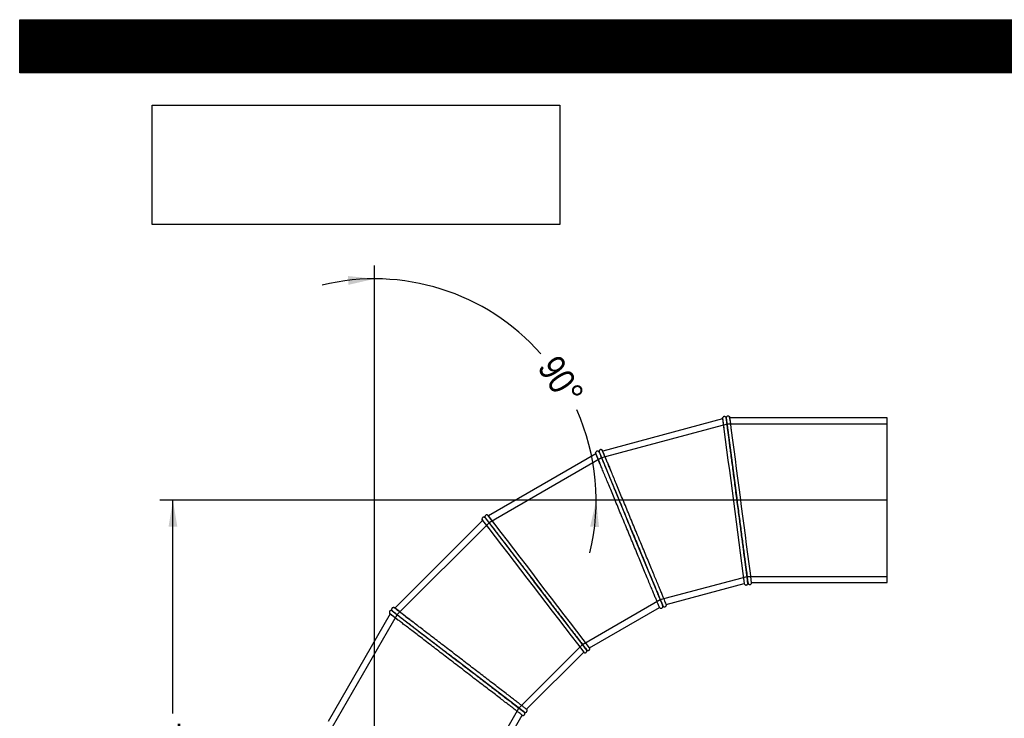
# Model space of a CAD drawing. Header units: millimetres. Extents: x 0 to 4243, y 0 to 3000.
# Tile 2 of 4: x 0 to 2121, y 1495 to 3000. Entities that reach past the tile are written whole.
import ezdxf
from ezdxf.enums import TextEntityAlignment as Align
from ezdxf.lldxf.tags import DXFTag

# ---------------------------------------------------------------- set-up
doc = ezdxf.new("R2010")
doc.units = ezdxf.units.MM
doc.header["$LTSCALE"] = 14.285714
for name, color, linetype in [('Default', 7, 'Continuous'), ('DV1_Default', 7, 'Continuous'), ('TUBO_X_GOMITO_90', 7, 'Continuous')]:
    doc.layers.add(name, color=color, linetype=linetype)
doc.styles.add('SEACAD_Arial_Narrow', font='ARIALN.TTF')
tags = doc.linetypes.add('HIDDEN2', pattern=[4.7625, 3.175, -1.5875]).pattern_tags.tags
tags[6:7] = [DXFTag(74, 4), DXFTag(75, 0), DXFTag(340, '0'), DXFTag(46, 0.0), DXFTag(50, 0.0), DXFTag(44, 0.0), DXFTag(45, 0.0)]
tags[4:5] = [DXFTag(74, 4), DXFTag(75, 0), DXFTag(340, '0'), DXFTag(46, 0.0), DXFTag(50, 0.0), DXFTag(44, 0.0), DXFTag(45, 0.0)]
tags = doc.linetypes.add('PHANTOM2', pattern=[31.75, 15.875, -3.175, 3.175, -3.175, 3.175, -3.175]).pattern_tags.tags
tags[14:15] = [DXFTag(74, 4), DXFTag(75, 0), DXFTag(340, '0'), DXFTag(46, 0.0), DXFTag(50, 0.0), DXFTag(44, 0.0), DXFTag(45, 0.0)]
tags[12:13] = [DXFTag(74, 4), DXFTag(75, 0), DXFTag(340, '0'), DXFTag(46, 0.0), DXFTag(50, 0.0), DXFTag(44, 0.0), DXFTag(45, 0.0)]
tags[10:11] = [DXFTag(74, 4), DXFTag(75, 0), DXFTag(340, '0'), DXFTag(46, 0.0), DXFTag(50, 0.0), DXFTag(44, 0.0), DXFTag(45, 0.0)]
tags[8:9] = [DXFTag(74, 4), DXFTag(75, 0), DXFTag(340, '0'), DXFTag(46, 0.0), DXFTag(50, 0.0), DXFTag(44, 0.0), DXFTag(45, 0.0)]
tags[6:7] = [DXFTag(74, 4), DXFTag(75, 0), DXFTag(340, '0'), DXFTag(46, 0.0), DXFTag(50, 0.0), DXFTag(44, 0.0), DXFTag(45, 0.0)]
tags[4:5] = [DXFTag(74, 4), DXFTag(75, 0), DXFTag(340, '0'), DXFTag(46, 0.0), DXFTag(50, 0.0), DXFTag(44, 0.0), DXFTag(45, 0.0)]
doc.dimstyles.new('Plastitalia', dxfattribs={"dimtxt": 57.142857, "dimasz": 57.142857, "dimexe": 28.571429, "dimexo": 0, "dimgap": 14.285714, "dimtad": 0, "dimdec": 0, "dimtxsty": 'SEACAD_Arial_Narrow', "dimblk1": '_SE_FILLED', "dimblk2": '_SE_FILLED', "dimsah": 1, "dimcen": 28.571429, "dimadec": 0, "dimazin": 0, "dimtfac": 0.8, "dimtdec": 1, "dimtmove": 0, "dimatfit": 3, "dimfxl": 1, "dimtolj": 1, "dimarcsym": 0})
picture_1 = doc.add_image_def('image1.jpg', size_in_pixel=(4302, 1260))

# ---------------------------------------------------------------- blocks, each defined once
blk = doc.blocks.new('SE')
at = {"layer": 'DV1_Default', "color": 7, "linetype": 'PHANTOM2'}
for p in [(764.8, 860.3), (1868.9, 1964.4)]:
    blk.add_line(p, (764.8, 1964.4), dxfattribs=at)
at = {"layer": 'TUBO_X_GOMITO_90', "color": 7, "linetype": 'Continuous'}
for p, q in [((1521.8, 2142.7), (1522.2, 2141.9)), ((1522.2, 2141.9), (1522.3, 2142.9)), ((1514.4, 2139.8), (1256.1, 2070.6)), ((1522.2, 2141.9), (1545.6, 1964.1)), ((1522.2, 2141.9), (1522.2, 2141.9)), ((1522.2, 2141.9), (1545.6, 1964.1)), ((1522.2, 2141.9), (1522.2, 2141.9)), ((1868.9, 2141.9), (1530.2, 2141.9)), ((1868.9, 1786.9), (1868.9, 2141.9)), ((1241.4, 2064.5), (1009.8, 1930.8)), ((1247.8, 2069.2), (1248.4, 2068.5)), ((1248.4, 2068.5), (1248.3, 2069.5)), ((1248.4, 2068.5), (1317, 1902.9)), ((1248.4, 2068.5), (1248.4, 2068.5)), ((1248.4, 2068.5), (1317, 1902.9)), ((1248.4, 2068.5), (1248.4, 2068.5)), ((1545.6, 1964.1), (1545.6, 1964.1)), ((1568.9, 1786.9), (1545.6, 1964.1)), ((1545.6, 1964.1), (1545.6, 1964.1)), ((1568.9, 1786.9), (1545.6, 1964.1)), ((997.2, 1921.1), (808.1, 1732)), ((1002.2, 1927.3), (1002.9, 1926.8)), ((1002.9, 1926.8), (1002.5, 1927.7)), ((1002.9, 1926.8), (1112, 1784.6)), ((1002.9, 1926.8), (1002.9, 1926.8)), ((1002.9, 1926.8), (1112, 1784.6)), ((1002.9, 1926.8), (1002.9, 1926.8)), ((1317, 1902.9), (1317, 1902.9)), ((1385.4, 1737.7), (1317, 1902.9)), ((1317, 1902.9), (1317, 1902.9)), ((1385.4, 1737.7), (1317, 1902.9)), ((1112, 1784.6), (1112, 1784.6)), ((1220.9, 1642.7), (1112, 1784.6)), ((1112, 1784.6), (1112, 1784.6)), ((1220.9, 1642.7), (1112, 1784.6)), ((1393.2, 1739.8), (1561.2, 1784.8)), ((1561.5, 1783.9), (1561.2, 1784.8)), ((1568.9, 1786.9), (1569, 1786.9)), ((1568.9, 1786.9), (1568.9, 1786.9)), ((1577, 1786.9), (1576.8, 1785.9)), ((1577, 1786.9), (1868.9, 1786.9)), ((1393.2, 1739.8), (1393.3, 1738.8)), ((798.4, 1719.4), (664.7, 1487.8)), ((801.6, 1726.7), (802.4, 1726.3)), ((802.5, 1726.4), (801.9, 1727.1)), ((802.4, 1726.4), (944.7, 1617.2)), ((802.5, 1726.4), (802.4, 1726.4)), ((802.4, 1726.4), (944.7, 1617.2)), ((802.4, 1726.4), (802.4, 1726.3)), ((1227.8, 1646.7), (1378.5, 1733.7)), ((1379, 1732.9), (1378.5, 1733.7)), ((1385.4, 1737.7), (1385.4, 1737.7)), ((1385.4, 1737.7), (1385.4, 1737.7)), ((1092.2, 1514.1), (1215.2, 1637)), ((1215.9, 1636.5), (1215.2, 1637.1)), ((1220.8, 1642.7), (1220.9, 1642.7)), ((1220.9, 1642.7), (1220.9, 1642.7)), ((1227.8, 1646.7), (1228.2, 1645.8)), ((944.7, 1617.2), (944.7, 1617.2)), ((1086.5, 1508.4), (944.7, 1617.2)), ((944.7, 1617.2), (944.7, 1617.2)), ((1086.5, 1508.4), (944.7, 1617.2)), ((1086.5, 1508.4), (1086.5, 1508.4)), ((1086.5, 1508.4), (1086.5, 1508.4)), ((1092.2, 1514.1), (1092.8, 1513.3)), ((995.5, 1350.8), (1082.5, 1501.4)), ((1083.4, 1501), (1082.5, 1501.4))]:
    blk.add_line(p, q, dxfattribs=at)
at = {"layer": 'TUBO_X_GOMITO_90', "color": 7, "linetype": 'HIDDEN2'}
for p, q in [((1524, 2128.3), (1253.6, 2055.9)), ((1868.9, 2128.3), (1524, 2128.3)), ((1253.6, 2055.9), (1011.2, 1915.9)), ((1011.2, 1915.9), (813.3, 1718)), ((1380.2, 1750.4), (1567.1, 1800.5)), ((1567.1, 1800.5), (1868.9, 1800.5)), ((1212.5, 1653.6), (1380.2, 1750.4)), ((813.3, 1718), (673.4, 1475.6)), ((1075.6, 1516.7), (1212.5, 1653.6)), ((978.8, 1349.1), (1075.6, 1516.7))]:
    blk.add_line(p, q, dxfattribs=at)
at = {"layer": 'TUBO_X_GOMITO_90', "color": 7, "linetype": 'Continuous'}
for centre, radius, start, end in [((882, 2039), 656.1, 6.6931, 9.1977), ((1859.5, 2172.5), 346.4, 185.0811, 188.8251), ((465967.1, 63105.6), 468436.9, 187.478102, 187.521898), ((-462875.6, -59178.9), 468436.8, 7.478102, 7.518538), ((1566.2, 2185.4), 346.4, 200.0811, 203.8251), ((643.9, 1797.9), 670.1, 21.6937, 24.1837), ((489.1, 1508.9), 670.1, 36.6937, 39.1837), ((-370517.1, -283377.5), 468436.9, 37.478102, 37.521898), ((1279.7, 2121.9), 346.4, 215.0811, 218.8251), ((372742.1, 286945.4), 468436.9, 217.478102, 217.521898), ((2234.9, 1891.8), 673.9, 186.7508, 189.1187), ((1170.8, 1747), 400, 5.451, 8.5777), ((2013.4, 2016.6), 686.9, 201.7479, 204.108), ((1011.1, 1596.1), 400, 20.451, 23.5777), ((1019.3, 1986.5), 346.4, 230.0811, 233.8251), ((414.3, 1189.7), 670.1, 51.6937, 54.1837), ((1755.3, 2074.6), 686.9, 216.7479, 219.108), ((896, 1409.1), 400, 35.451, 38.5777), ((1491, 2063.9), 686.9, 231.7479, 234.108), ((833.2, 1198.6), 400, 50.451, 53.5777)]:
    blk.add_arc(centre, radius, start, end, dxfattribs=at)
at = {"layer": 'TUBO_X_GOMITO_90', "color": 7, "linetype": 'HIDDEN2'}
for centre, radius, start, end in [((1851.8, 2171.8), 338.7, 187.5264, 188.7937), ((-462875.6, -59178.9), 468436.8, 7.518538, 7.521898), ((1559, 2182.7), 338.7, 202.5264, 203.7937), ((1273.4, 2117.5), 338.7, 217.5263, 218.5323), ((1129, 1742.7), 442, 8.4554, 8.6255), ((971.9, 1581.1), 442, 23.4554, 23.6255), ((971.9, 1581.1), 442, 21.6551, 22.0126), ((1014.4, 1980.6), 338.7, 232.5263, 233.7937), ((862, 1384.5), 442, 38.4554, 38.6255), ((806.7, 1166), 442, 53.4554, 53.6255), ((806.7, 1166), 442, 50.4962, 51.2725)]:
    blk.add_arc(centre, radius, start, end, dxfattribs=at)
at = {"layer": 'TUBO_X_GOMITO_90', "color": 7, "linetype": 'Continuous'}
for points, knots in [([(1521.8, 2142.7), (1521.6, 2143.2), (1521.1, 2143.8), (1520.1, 2144.5), (1519.1, 2144.8), (1518.1, 2144.9), (1516.9, 2144.7), (1515.8, 2144.1), (1514.9, 2143.1), (1514.6, 2142.3), (1514.4, 2141.8)], [0, 0, 0, 0, 0.152519, 0.272971, 0.368096, 0.469014, 0.586167, 0.717647, 0.858239, 1, 1, 1, 1]), ([(1529.7, 2143.9), (1529.5, 2144.3), (1529, 2144.9), (1527.9, 2145.6), (1526.8, 2145.9), (1525.8, 2145.9), (1524.8, 2145.7), (1523.9, 2145.2), (1523.1, 2144.5), (1522.6, 2143.6), (1522.4, 2143.2), (1522.3, 2142.9)], [0, 0, 0, 0, 0.137935, 0.269416, 0.388764, 0.493211, 0.584749, 0.692554, 0.829796, 0.910932, 1, 1, 1, 1]), ([(1545.6, 1964.1), (1544.8, 1970), (1544.1, 1975.7), (1542.6, 1987.3), (1541.8, 1993.1), (1540.3, 2004.4), (1539.6, 2010.1), (1538.1, 2021.2), (1537.4, 2026.7), (1535.3, 2042.8), (1533.9, 2053.1), (1532, 2067.6), (1531.4, 2072.3), (1530.2, 2081.3), (1529.6, 2085.6), (1528.5, 2093.9), (1528, 2097.8), (1527.1, 2105.2), (1526.6, 2108.6), (1525.8, 2115.1), (1525.4, 2118), (1524.6, 2123.5), (1524.3, 2126), (1523.7, 2130.5), (1523.5, 2132.5), (1523, 2135.9), (1522.8, 2137.3), (1522.4, 2140.8), (1522.2, 2141.9), (1522.2, 2141.9)], [0, 0, 0, 0, 0.03125, 0.03125, 0.0625, 0.0625, 0.09375, 0.09375, 0.125, 0.125, 0.1875, 0.1875, 0.21875, 0.21875, 0.25, 0.25, 0.28125, 0.28125, 0.3125, 0.3125, 0.34375, 0.34375, 0.375, 0.375, 0.40625, 0.40625, 0.4375, 0.4375, 0.4995943, 0.4995943, 0.4995943, 0.4995943]), ([(1522.2, 2141.9), (1522.2, 2141.9), (1522.2, 2141.9), (1522.2, 2141.9), (1522.2, 2141.6), (1522.4, 2140.4), (1522.5, 2139.6), (1522.8, 2137.2), (1523, 2135.8), (1523.4, 2132.4), (1523.7, 2130.4), (1524.3, 2126), (1524.6, 2123.5), (1525.3, 2118), (1525.7, 2115), (1526.6, 2108.5), (1527, 2105), (1528, 2097.6), (1528.5, 2093.6), (1529.6, 2085.4), (1530.2, 2081), (1531.4, 2072), (1532, 2067.3), (1533.9, 2052.8), (1535.3, 2042.4), (1537.4, 2026.3), (1538.1, 2020.8), (1539.6, 2009.7), (1540.3, 2004.1), (1542.6, 1987.2), (1544.1, 1975.8), (1545.6, 1964.1)], [0.4996579, 0.4996579, 0.4996579, 0.4996579, 0.5, 0.5, 0.53125, 0.53125, 0.5625, 0.5625, 0.59375, 0.59375, 0.625, 0.625, 0.65625, 0.65625, 0.6875, 0.6875, 0.71875, 0.71875, 0.75, 0.75, 0.78125, 0.78125, 0.8125, 0.8125, 0.875, 0.875, 0.90625, 0.90625, 0.9375, 0.9375, 1, 1, 1, 1]), ([(1247.8, 2069.2), (1247.4, 2069.6), (1246.8, 2070.1), (1245.6, 2070.5), (1244.6, 2070.5), (1243.6, 2070.4), (1242.6, 2069.9), (1241.7, 2069), (1241, 2067.8), (1240.9, 2066.9), (1240.9, 2066.4)], [0, 0, 0, 0, 0.152519, 0.272971, 0.368096, 0.469014, 0.586167, 0.717647, 0.858239, 1, 1, 1, 1]), ([(1378.5, 1733.7), (1378.5, 1733.7), (1378.3, 1734), (1377.9, 1735.1), (1377.6, 1735.9), (1376.7, 1738), (1376.1, 1739.3), (1374.8, 1742.5), (1374.1, 1744.3), (1372.3, 1748.4), (1371.4, 1750.8), (1369.3, 1755.8), (1368.1, 1758.7), (1365.6, 1764.7), (1364.3, 1767.9), (1361.4, 1774.8), (1359.9, 1778.5), (1355.1, 1790), (1351.6, 1798.5), (1346, 1812), (1344.1, 1816.6), (1340.1, 1826.2), (1338.1, 1831.1), (1333.9, 1841.1), (1331.8, 1846.2), (1327.6, 1856.5), (1325.4, 1861.7), (1321.1, 1872.2), (1318.9, 1877.5), (1314.4, 1888.1), (1312.2, 1893.5), (1307.7, 1904.4), (1305.5, 1909.7), (1301, 1920.5), (1298.8, 1925.9), (1294.4, 1936.5), (1292.3, 1941.7), (1288, 1952.1), (1285.9, 1957.2), (1279.7, 1972.2), (1275.7, 1981.8), (1270.1, 1995.3), (1268.3, 1999.7), (1264.8, 2008), (1263.1, 2012.1), (1260, 2019.8), (1258.4, 2023.4), (1255.6, 2030.3), (1254.3, 2033.5), (1251.8, 2039.5), (1250.6, 2042.2), (1248.5, 2047.4), (1247.6, 2049.7), (1245.8, 2053.9), (1245.1, 2055.7), (1243.7, 2058.9), (1243.2, 2060.2), (1241.9, 2063.4), (1241.4, 2064.5), (1241.4, 2064.5)], [0, 0, 0, 0, 0.015625, 0.015625, 0.03125, 0.03125, 0.046875, 0.046875, 0.0625, 0.0625, 0.078125, 0.078125, 0.09375, 0.09375, 0.109375, 0.109375, 0.125, 0.125, 0.15625, 0.15625, 0.171875, 0.171875, 0.1875, 0.1875, 0.203125, 0.203125, 0.21875, 0.21875, 0.234375, 0.234375, 0.25, 0.25, 0.265625, 0.265625, 0.28125, 0.28125, 0.296875, 0.296875, 0.3125, 0.3125, 0.34375, 0.34375, 0.359375, 0.359375, 0.375, 0.375, 0.390625, 0.390625, 0.40625, 0.40625, 0.421875, 0.421875, 0.4375, 0.4375, 0.453125, 0.453125, 0.46875, 0.46875, 0.4999577, 0.4999577, 0.4999577, 0.4999577]), ([(1255.1, 2072.4), (1254.8, 2072.7), (1254.2, 2073.2), (1252.9, 2073.6), (1251.8, 2073.6), (1250.8, 2073.3), (1250, 2072.9), (1249.2, 2072.2), (1248.6, 2071.3), (1248.3, 2070.3), (1248.3, 2069.8), (1248.3, 2069.5)], [0, 0, 0, 0, 0.137935, 0.269416, 0.388764, 0.493211, 0.584749, 0.692554, 0.829796, 0.910932, 1, 1, 1, 1]), ([(1248.4, 2068.5), (1248.4, 2068.5), (1248.4, 2068.5), (1248.4, 2068.5), (1248.5, 2068.3), (1249, 2067.2), (1249.3, 2066.4), (1250.2, 2064.2), (1250.8, 2062.9), (1252.1, 2059.7), (1252.8, 2057.8), (1254.6, 2053.7), (1255.5, 2051.4), (1257.6, 2046.3), (1258.8, 2043.5), (1261.3, 2037.4), (1262.7, 2034.1), (1265.5, 2027.2), (1267, 2023.5), (1270.2, 2015.8), (1271.9, 2011.8), (1275.4, 2003.4), (1277.2, 1999), (1282.8, 1985.5), (1286.8, 1975.8), (1293, 1960.8), (1295.1, 1955.7), (1299.4, 1945.4), (1301.6, 1940.2), (1308.1, 1924.4), (1312.5, 1913.7), (1317, 1902.9)], [0.4996579, 0.4996579, 0.4996579, 0.4996579, 0.5, 0.5, 0.53125, 0.53125, 0.5625, 0.5625, 0.59375, 0.59375, 0.625, 0.625, 0.65625, 0.65625, 0.6875, 0.6875, 0.71875, 0.71875, 0.75, 0.75, 0.78125, 0.78125, 0.8125, 0.8125, 0.875, 0.875, 0.90625, 0.90625, 0.9375, 0.9375, 1, 1, 1, 1]), ([(1248.4, 2068.5), (1248.4, 2068.5), (1248.4, 2068.5), (1248.4, 2068.5), (1248.5, 2068.2), (1248.9, 2067.1), (1249.3, 2066.3), (1250.2, 2064.2), (1250.7, 2062.8), (1252, 2059.7), (1252.8, 2057.8), (1254.5, 2053.7), (1255.5, 2051.4), (1257.6, 2046.3), (1258.8, 2043.4), (1261.3, 2037.4), (1262.6, 2034.1), (1265.5, 2027.2), (1267, 2023.5), (1270.2, 2015.8), (1271.9, 2011.8), (1275.4, 2003.4), (1277.2, 1999), (1282.8, 1985.5), (1286.8, 1975.8), (1293, 1960.8), (1295.1, 1955.7), (1299.4, 1945.4), (1301.6, 1940.2), (1308.1, 1924.4), (1312.5, 1913.7), (1317, 1902.9)], [0.4996579, 0.4996579, 0.4996579, 0.4996579, 0.5, 0.5, 0.53125, 0.53125, 0.5625, 0.5625, 0.59375, 0.59375, 0.625, 0.625, 0.65625, 0.65625, 0.6875, 0.6875, 0.71875, 0.71875, 0.75, 0.75, 0.78125, 0.78125, 0.8125, 0.8125, 0.875, 0.875, 0.90625, 0.90625, 0.9375, 0.9375, 1, 1, 1, 1]), ([(1393.2, 1739.8), (1393.2, 1739.8), (1393.1, 1740.1), (1392.6, 1741.2), (1392.3, 1742), (1391.4, 1744.1), (1390.8, 1745.4), (1389.5, 1748.6), (1388.8, 1750.4), (1387.1, 1754.5), (1386.1, 1756.9), (1384, 1762), (1382.8, 1764.8), (1380.3, 1770.8), (1379, 1774), (1376.1, 1780.9), (1374.6, 1784.6), (1369.9, 1796.1), (1366.4, 1804.6), (1360.8, 1818.1), (1358.8, 1822.8), (1354.9, 1832.3), (1352.9, 1837.2), (1348.7, 1847.2), (1346.6, 1852.3), (1342.3, 1862.6), (1340.2, 1867.8), (1335.8, 1878.3), (1333.6, 1883.6), (1329.2, 1894.3), (1327, 1899.7), (1322.5, 1910.5), (1320.3, 1915.9), (1315.8, 1926.6), (1313.6, 1932), (1309.2, 1942.6), (1307, 1947.8), (1302.8, 1958.2), (1300.6, 1963.3), (1294.4, 1978.3), (1290.4, 1987.9), (1284.8, 2001.4), (1283, 2005.8), (1279.6, 2014.2), (1277.9, 2018.2), (1274.7, 2025.9), (1273.2, 2029.5), (1270.3, 2036.4), (1269, 2039.6), (1266.5, 2045.6), (1265.4, 2048.3), (1263.3, 2053.5), (1262.3, 2055.8), (1260.6, 2060), (1259.8, 2061.8), (1258.5, 2065), (1257.9, 2066.3), (1256.6, 2069.5), (1256.1, 2070.6), (1256.1, 2070.6)], [0, 0, 0, 0, 0.015625, 0.015625, 0.03125, 0.03125, 0.046875, 0.046875, 0.0625, 0.0625, 0.078125, 0.078125, 0.09375, 0.09375, 0.109375, 0.109375, 0.125, 0.125, 0.15625, 0.15625, 0.171875, 0.171875, 0.1875, 0.1875, 0.203125, 0.203125, 0.21875, 0.21875, 0.234375, 0.234375, 0.25, 0.25, 0.265625, 0.265625, 0.28125, 0.28125, 0.296875, 0.296875, 0.3125, 0.3125, 0.34375, 0.34375, 0.359375, 0.359375, 0.375, 0.375, 0.390625, 0.390625, 0.40625, 0.40625, 0.421875, 0.421875, 0.4375, 0.4375, 0.453125, 0.453125, 0.46875, 0.46875, 0.4999593, 0.4999593, 0.4999593, 0.4999593]), ([(1565.5, 1813.4), (1565.3, 1814.5), (1565.2, 1815.7), (1564.6, 1820.2), (1564.1, 1823.7), (1563.1, 1831.1), (1562.6, 1835), (1561, 1847.4), (1559.8, 1856.4), (1557.9, 1870.9), (1557.2, 1875.9), (1555.9, 1886.2), (1555.2, 1891.4), (1553.8, 1902.1), (1553, 1907.6), (1551.6, 1918.6), (1550.9, 1924.2), (1549.4, 1935.5), (1548.6, 1941.1), (1547.1, 1952.6), (1546.4, 1958.3), (1545.6, 1964.1)], [0.6757546, 0.6757546, 0.6757546, 0.6757546, 0.6875, 0.6875, 0.71875, 0.71875, 0.75, 0.75, 0.8125, 0.8125, 0.84375, 0.84375, 0.875, 0.875, 0.90625, 0.90625, 0.9375, 0.9375, 0.96875, 0.96875, 1, 1, 1, 1]), ([(1545.6, 1964.1), (1546.4, 1958.3), (1547.1, 1952.6), (1548.6, 1941), (1549.4, 1935.3), (1550.9, 1923.9), (1551.6, 1918.3), (1553.1, 1907.2), (1553.8, 1901.8), (1555.9, 1885.7), (1557.3, 1875.4), (1559.2, 1860.9), (1559.8, 1856.3), (1561, 1847.3), (1561.5, 1843), (1562.6, 1834.8), (1563.1, 1830.8), (1564.1, 1823.5), (1564.5, 1820), (1565.8, 1810.4), (1566.5, 1805), (1567.3, 1798.7), (1567.6, 1797.1), (1567.7, 1795.7)], [0, 0, 0, 0, 0.03125, 0.03125, 0.0625, 0.0625, 0.09375, 0.09375, 0.125, 0.125, 0.1875, 0.1875, 0.21875, 0.21875, 0.25, 0.25, 0.28125, 0.28125, 0.3125, 0.3125, 0.375, 0.375, 0.3993896, 0.3993896, 0.3993896, 0.3993896]), ([(1008.4, 1932.3), (1008, 1932.5), (1007.3, 1932.8), (1006, 1932.9), (1004.9, 1932.6), (1004, 1932.1), (1003.3, 1931.4), (1002.7, 1930.5), (1002.4, 1929.5), (1002.4, 1928.5), (1002.5, 1928), (1002.5, 1927.7)], [0, 0, 0, 0, 0.137935, 0.269416, 0.388764, 0.493211, 0.584749, 0.692554, 0.829796, 0.910932, 1, 1, 1, 1]), ([(1002.2, 1927.3), (1001.7, 1927.6), (1001, 1927.9), (999.7, 1928), (998.7, 1927.8), (997.8, 1927.3), (997, 1926.6), (996.3, 1925.5), (996, 1924.2), (996.1, 1923.3), (996.2, 1922.8)], [0, 0, 0, 0, 0.152519, 0.272971, 0.368096, 0.469014, 0.586167, 0.717647, 0.858239, 1, 1, 1, 1]), ([(1002.9, 1926.8), (1002.9, 1926.8), (1002.9, 1926.8), (1002.9, 1926.8), (1003.1, 1926.5), (1003.8, 1925.6), (1004.3, 1924.9), (1005.7, 1923.1), (1006.6, 1921.9), (1008.7, 1919.2), (1009.9, 1917.6), (1012.7, 1914), (1014.2, 1912), (1017.5, 1907.7), (1019.4, 1905.2), (1023.4, 1900), (1025.5, 1897.2), (1030.1, 1891.3), (1032.5, 1888.2), (1037.6, 1881.5), (1040.3, 1878.1), (1045.8, 1870.9), (1048.7, 1867.1), (1057.6, 1855.5), (1064, 1847.2), (1073.9, 1834.3), (1077.2, 1829.9), (1084.1, 1821), (1087.5, 1816.6), (1097.9, 1803), (1104.9, 1793.9), (1112, 1784.6)], [0.4996579, 0.4996579, 0.4996579, 0.4996579, 0.5, 0.5, 0.53125, 0.53125, 0.5625, 0.5625, 0.59375, 0.59375, 0.625, 0.625, 0.65625, 0.65625, 0.6875, 0.6875, 0.71875, 0.71875, 0.75, 0.75, 0.78125, 0.78125, 0.8125, 0.8125, 0.875, 0.875, 0.90625, 0.90625, 0.9375, 0.9375, 1, 1, 1, 1]), ([(1002.9, 1926.8), (1002.9, 1926.8), (1002.9, 1926.8), (1002.9, 1926.8), (1003.1, 1926.6), (1003.8, 1925.6), (1004.4, 1924.9), (1005.8, 1923.1), (1006.7, 1921.9), (1008.8, 1919.2), (1010, 1917.6), (1012.7, 1914.1), (1014.2, 1912.1), (1017.6, 1907.7), (1019.4, 1905.3), (1023.4, 1900.1), (1025.6, 1897.3), (1030.1, 1891.3), (1032.6, 1888.2), (1037.6, 1881.6), (1040.3, 1878.1), (1045.8, 1870.9), (1048.7, 1867.1), (1057.6, 1855.5), (1064, 1847.2), (1073.9, 1834.3), (1077.3, 1829.9), (1084.1, 1821), (1087.5, 1816.6), (1097.9, 1803), (1104.9, 1793.9), (1112, 1784.6)], [0.4996579, 0.4996579, 0.4996579, 0.4996579, 0.5, 0.5, 0.53125, 0.53125, 0.5625, 0.5625, 0.59375, 0.59375, 0.625, 0.625, 0.65625, 0.65625, 0.6875, 0.6875, 0.71875, 0.71875, 0.75, 0.75, 0.78125, 0.78125, 0.8125, 0.8125, 0.875, 0.875, 0.90625, 0.90625, 0.9375, 0.9375, 1, 1, 1, 1]), ([(1317, 1902.9), (1319.2, 1897.5), (1321.5, 1892.1), (1325.9, 1881.4), (1328.1, 1876), (1332.5, 1865.4), (1334.7, 1860.2), (1339, 1849.8), (1341.1, 1844.7), (1347.3, 1829.8), (1351.3, 1820.2), (1356.9, 1806.7), (1358.7, 1802.3), (1362.1, 1794), (1363.8, 1790), (1367, 1782.3), (1368.5, 1778.6), (1371.3, 1771.8), (1372.6, 1768.6), (1376.4, 1759.7), (1378.5, 1754.6), (1381.1, 1748.3), (1381.8, 1746.5), (1383.1, 1743.3), (1383.7, 1742), (1385, 1738.8), (1385.4, 1737.7), (1385.4, 1737.7)], [0, 0, 0, 0, 0.03125, 0.03125, 0.0625, 0.0625, 0.09375, 0.09375, 0.125, 0.125, 0.1875, 0.1875, 0.21875, 0.21875, 0.25, 0.25, 0.28125, 0.28125, 0.3125, 0.3125, 0.375, 0.375, 0.40625, 0.40625, 0.4375, 0.4375, 0.4997446, 0.4997446, 0.4997446, 0.4997446]), ([(1317, 1902.9), (1319.2, 1897.5), (1321.5, 1892.1), (1325.9, 1881.4), (1328.1, 1876), (1332.5, 1865.4), (1334.7, 1860.2), (1339, 1849.9), (1341.1, 1844.8), (1347.3, 1829.8), (1351.2, 1820.2), (1356.8, 1806.7), (1358.6, 1802.4), (1362.1, 1794), (1363.8, 1790), (1366.9, 1782.3), (1368.4, 1778.7), (1371.3, 1771.8), (1372.6, 1768.6), (1376.3, 1759.7), (1378.4, 1754.6), (1381, 1748.3), (1381.8, 1746.5), (1383.1, 1743.3), (1383.6, 1742), (1384.7, 1739.4), (1385.1, 1738.4), (1385.3, 1738)], [0, 0, 0, 0, 0.03125, 0.03125, 0.0625, 0.0625, 0.09375, 0.09375, 0.125, 0.125, 0.1875, 0.1875, 0.21875, 0.21875, 0.25, 0.25, 0.28125, 0.28125, 0.3125, 0.3125, 0.375, 0.375, 0.40625, 0.40625, 0.4375, 0.4375, 0.4810375, 0.4810375, 0.4810375, 0.4810375]), ([(1112, 1784.6), (1115.6, 1779.9), (1119.1, 1775.3), (1126.2, 1766.1), (1129.7, 1761.5), (1136.7, 1752.4), (1140.2, 1747.9), (1147, 1739), (1150.3, 1734.6), (1160.2, 1721.8), (1166.5, 1713.5), (1175.4, 1702), (1178.3, 1698.2), (1183.8, 1691), (1186.4, 1687.6), (1191.5, 1681), (1193.9, 1677.9), (1198.4, 1672), (1200.5, 1669.2), (1206.4, 1661.6), (1209.7, 1657.2), (1213.9, 1651.8), (1215.1, 1650.2), (1217.2, 1647.5), (1218, 1646.4), (1219.7, 1644.2), (1220.4, 1643.3), (1220.7, 1643)], [0, 0, 0, 0, 0.03125, 0.03125, 0.0625, 0.0625, 0.09375, 0.09375, 0.125, 0.125, 0.1875, 0.1875, 0.21875, 0.21875, 0.25, 0.25, 0.28125, 0.28125, 0.3125, 0.3125, 0.375, 0.375, 0.40625, 0.40625, 0.4375, 0.4375, 0.4810375, 0.4810375, 0.4810375, 0.4810375]), ([(1112, 1784.6), (1115.6, 1779.9), (1119.2, 1775.3), (1126.2, 1766.1), (1129.8, 1761.5), (1136.7, 1752.4), (1140.2, 1747.9), (1147, 1739), (1150.4, 1734.6), (1160.2, 1721.8), (1166.5, 1713.5), (1175.4, 1702), (1178.3, 1698.2), (1183.8, 1691), (1186.5, 1687.6), (1191.5, 1681), (1193.9, 1677.9), (1198.4, 1672), (1200.5, 1669.2), (1203.1, 1665.9), (1203.8, 1665.1), (1204.4, 1664.3)], [0, 0, 0, 0, 0.03125, 0.03125, 0.0625, 0.0625, 0.09375, 0.09375, 0.125, 0.125, 0.1875, 0.1875, 0.21875, 0.21875, 0.25, 0.25, 0.28125, 0.28125, 0.3125, 0.3125, 0.3225697, 0.3225697, 0.3225697, 0.3225697]), ([(1561.5, 1783.9), (1561.8, 1783.5), (1562.3, 1782.8), (1563.5, 1782.1), (1564.7, 1781.8), (1565.9, 1781.9), (1566.8, 1782.2), (1567.7, 1782.8), (1568.5, 1783.7), (1568.8, 1784.5), (1568.9, 1785)], [0, 0, 0, 0, 0.141761, 0.282353, 0.413833, 0.530986, 0.631904, 0.727029, 0.847481, 1, 1, 1, 1]), ([(1569.5, 1785), (1569.7, 1784.6), (1570.1, 1784), (1571.1, 1783.3), (1572, 1783), (1573, 1782.9), (1574, 1783), (1575.1, 1783.4), (1576, 1784.2), (1576.6, 1785.1), (1576.7, 1785.6), (1576.8, 1785.9)], [0, 0, 0, 0, 0.129082, 0.248365, 0.354436, 0.446303, 0.542175, 0.66433, 0.817074, 0.905321, 1, 1, 1, 1]), ([(801.6, 1726.7), (801.1, 1726.8), (800.3, 1726.9), (799.1, 1726.7), (798.2, 1726.2), (797.4, 1725.6), (796.8, 1724.6), (796.4, 1723.4), (796.4, 1722), (796.8, 1721.2), (797, 1720.8)], [0, 0, 0, 0, 0.152519, 0.272971, 0.368096, 0.469014, 0.586167, 0.717647, 0.858239, 1, 1, 1, 1]), ([(1082.5, 1501.4), (1082.5, 1501.4), (1082.3, 1501.6), (1081.3, 1502.3), (1080.7, 1502.8), (1078.8, 1504.2), (1077.7, 1505.1), (1075, 1507.2), (1073.4, 1508.4), (1069.8, 1511.1), (1067.9, 1512.6), (1063.5, 1516), (1061.1, 1517.9), (1055.9, 1521.8), (1053.1, 1524), (1047.2, 1528.5), (1044, 1530.9), (1034.1, 1538.5), (1026.9, 1544.1), (1015.3, 1553), (1011.3, 1556.1), (1003, 1562.4), (998.8, 1565.6), (990.3, 1572.2), (985.9, 1575.5), (977, 1582.3), (972.6, 1585.7), (963.6, 1592.6), (959, 1596.1), (949.9, 1603.2), (945.2, 1606.7), (935.9, 1613.8), (931.3, 1617.4), (922.1, 1624.5), (917.5, 1628), (908.4, 1635), (903.9, 1638.5), (895, 1645.3), (890.6, 1648.6), (877.7, 1658.5), (869.5, 1664.9), (857.9, 1673.8), (854.1, 1676.6), (846.9, 1682.2), (843.5, 1684.8), (836.9, 1689.9), (833.7, 1692.3), (827.8, 1696.8), (825.1, 1698.9), (819.9, 1702.9), (817.6, 1704.7), (813.2, 1708.1), (811.2, 1709.6), (807.6, 1712.4), (806, 1713.6), (803.2, 1715.7), (802.1, 1716.6), (799.4, 1718.7), (798.4, 1719.4), (798.4, 1719.4)], [0, 0, 0, 0, 0.015625, 0.015625, 0.03125, 0.03125, 0.046875, 0.046875, 0.0625, 0.0625, 0.078125, 0.078125, 0.09375, 0.09375, 0.109375, 0.109375, 0.125, 0.125, 0.15625, 0.15625, 0.171875, 0.171875, 0.1875, 0.1875, 0.203125, 0.203125, 0.21875, 0.21875, 0.234375, 0.234375, 0.25, 0.25, 0.265625, 0.265625, 0.28125, 0.28125, 0.296875, 0.296875, 0.3125, 0.3125, 0.34375, 0.34375, 0.359375, 0.359375, 0.375, 0.375, 0.390625, 0.390625, 0.40625, 0.40625, 0.421875, 0.421875, 0.4375, 0.4375, 0.453125, 0.453125, 0.46875, 0.46875, 0.4999577, 0.4999577, 0.4999577, 0.4999577]), ([(806.4, 1733.1), (805.9, 1733.2), (805.1, 1733.3), (803.9, 1733), (802.9, 1732.4), (802.1, 1731.7), (801.6, 1730.9), (801.3, 1729.9), (801.3, 1728.8), (801.5, 1727.9), (801.7, 1727.4), (801.9, 1727.1)], [0, 0, 0, 0, 0.137935, 0.269416, 0.388764, 0.493211, 0.584749, 0.692554, 0.829796, 0.910932, 1, 1, 1, 1]), ([(802.4, 1726.3), (802.4, 1726.3), (802.4, 1726.3), (802.4, 1726.3), (802.7, 1726.1), (803.6, 1725.4), (804.3, 1724.9), (806.2, 1723.5), (807.3, 1722.6), (810, 1720.5), (811.6, 1719.3), (815.2, 1716.5), (817.2, 1715), (821.6, 1711.7), (824, 1709.8), (829.2, 1705.8), (832, 1703.7), (837.9, 1699.1), (841.1, 1696.7), (847.7, 1691.6), (851.1, 1689), (858.4, 1683.4), (862.1, 1680.5), (873.8, 1671.6), (882, 1665.3), (894.9, 1655.4), (899.4, 1652), (908.2, 1645.2), (912.7, 1641.8), (926.2, 1631.4), (935.4, 1624.3), (944.7, 1617.2)], [0.4996579, 0.4996579, 0.4996579, 0.4996579, 0.5, 0.5, 0.53125, 0.53125, 0.5625, 0.5625, 0.59375, 0.59375, 0.625, 0.625, 0.65625, 0.65625, 0.6875, 0.6875, 0.71875, 0.71875, 0.75, 0.75, 0.78125, 0.78125, 0.8125, 0.8125, 0.875, 0.875, 0.90625, 0.90625, 0.9375, 0.9375, 1, 1, 1, 1]), ([(802.5, 1726.4), (802.5, 1726.4), (802.5, 1726.4), (802.5, 1726.4), (802.7, 1726.2), (803.6, 1725.5), (804.3, 1724.9), (806.2, 1723.5), (807.3, 1722.6), (810.1, 1720.5), (811.7, 1719.3), (815.2, 1716.6), (817.2, 1715.1), (821.6, 1711.7), (824, 1709.8), (829.2, 1705.8), (832, 1703.7), (837.9, 1699.1), (841.1, 1696.7), (847.7, 1691.6), (851.2, 1689), (858.4, 1683.4), (862.2, 1680.6), (873.8, 1671.6), (882.1, 1665.3), (895, 1655.4), (899.4, 1652), (908.2, 1645.2), (912.7, 1641.8), (926.2, 1631.4), (935.4, 1624.3), (944.7, 1617.2)], [0.4996579, 0.4996579, 0.4996579, 0.4996579, 0.5, 0.5, 0.53125, 0.53125, 0.5625, 0.5625, 0.59375, 0.59375, 0.625, 0.625, 0.65625, 0.65625, 0.6875, 0.6875, 0.71875, 0.71875, 0.75, 0.75, 0.78125, 0.78125, 0.8125, 0.8125, 0.875, 0.875, 0.90625, 0.90625, 0.9375, 0.9375, 1, 1, 1, 1]), ([(1092.2, 1514.1), (1092.2, 1514.1), (1092, 1514.2), (1091, 1514.9), (1090.3, 1515.5), (1088.5, 1516.9), (1087.4, 1517.8), (1084.7, 1519.9), (1083.1, 1521.1), (1079.5, 1523.8), (1077.6, 1525.3), (1073.2, 1528.7), (1070.8, 1530.5), (1065.6, 1534.5), (1062.8, 1536.6), (1056.9, 1541.2), (1053.7, 1543.6), (1043.8, 1551.2), (1036.6, 1556.8), (1025, 1565.7), (1021, 1568.7), (1012.8, 1575), (1008.6, 1578.3), (1000, 1584.9), (995.6, 1588.2), (986.8, 1595), (982.3, 1598.4), (973.3, 1605.3), (968.8, 1608.8), (959.6, 1615.9), (955, 1619.4), (945.7, 1626.5), (941, 1630.1), (931.8, 1637.2), (927.2, 1640.7), (918.1, 1647.7), (913.6, 1651.1), (904.7, 1658), (900.3, 1661.3), (887.5, 1671.2), (879.2, 1677.5), (867.6, 1686.4), (863.8, 1689.3), (856.6, 1694.8), (853.2, 1697.5), (846.6, 1702.6), (843.4, 1705), (837.5, 1709.5), (834.8, 1711.6), (829.6, 1715.5), (827.3, 1717.4), (822.9, 1720.7), (820.9, 1722.3), (817.3, 1725), (815.7, 1726.2), (812.9, 1728.3), (811.8, 1729.2), (809.1, 1731.3), (808.1, 1732), (808.1, 1732)], [0, 0, 0, 0, 0.015625, 0.015625, 0.03125, 0.03125, 0.046875, 0.046875, 0.0625, 0.0625, 0.078125, 0.078125, 0.09375, 0.09375, 0.109375, 0.109375, 0.125, 0.125, 0.15625, 0.15625, 0.171875, 0.171875, 0.1875, 0.1875, 0.203125, 0.203125, 0.21875, 0.21875, 0.234375, 0.234375, 0.25, 0.25, 0.265625, 0.265625, 0.28125, 0.28125, 0.296875, 0.296875, 0.3125, 0.3125, 0.34375, 0.34375, 0.359375, 0.359375, 0.375, 0.375, 0.390625, 0.390625, 0.40625, 0.40625, 0.421875, 0.421875, 0.4375, 0.4375, 0.453125, 0.453125, 0.46875, 0.46875, 0.4999593, 0.4999593, 0.4999593, 0.4999593]), ([(1379, 1732.9), (1379.4, 1732.6), (1380.1, 1732.1), (1381.4, 1731.7), (1382.7, 1731.7), (1383.7, 1732.1), (1384.6, 1732.7), (1385.3, 1733.4), (1385.8, 1734.5), (1385.9, 1735.3), (1385.9, 1735.9)], [0, 0, 0, 0, 0.141761, 0.282353, 0.413833, 0.530986, 0.631904, 0.727029, 0.847481, 1, 1, 1, 1]), ([(1386.4, 1736), (1386.8, 1735.7), (1387.3, 1735.2), (1388.4, 1734.8), (1389.4, 1734.7), (1390.4, 1734.9), (1391.3, 1735.2), (1392.2, 1736), (1392.9, 1736.9), (1393.3, 1738), (1393.3, 1738.5), (1393.3, 1738.8)], [0, 0, 0, 0, 0.129082, 0.248365, 0.354436, 0.446303, 0.542175, 0.66433, 0.817074, 0.905321, 1, 1, 1, 1]), ([(1205.9, 1662.3), (1208.4, 1659), (1210.6, 1656.1), (1213.9, 1651.8), (1215.1, 1650.2), (1217.2, 1647.5), (1218.1, 1646.4), (1220.2, 1643.7), (1220.9, 1642.7), (1220.9, 1642.7)], [0.3309911, 0.3309911, 0.3309911, 0.3309911, 0.375, 0.375, 0.40625, 0.40625, 0.4375, 0.4375, 0.4997446, 0.4997446, 0.4997446, 0.4997446]), ([(1215.9, 1636.5), (1216.4, 1636.2), (1217.2, 1635.9), (1218.6, 1635.8), (1219.8, 1636.2), (1220.7, 1636.9), (1221.4, 1637.6), (1221.8, 1638.5), (1222.1, 1639.7), (1221.9, 1640.6), (1221.8, 1641.1)], [0, 0, 0, 0, 0.141761, 0.282353, 0.413833, 0.530986, 0.631904, 0.727029, 0.847481, 1, 1, 1, 1]), ([(1222.3, 1641.3), (1222.7, 1641.1), (1223.4, 1640.8), (1224.5, 1640.7), (1225.5, 1640.9), (1226.4, 1641.3), (1227.2, 1641.8), (1227.9, 1642.8), (1228.3, 1643.9), (1228.4, 1645), (1228.3, 1645.5), (1228.2, 1645.8)], [0, 0, 0, 0, 0.129082, 0.248365, 0.354436, 0.446303, 0.542175, 0.66433, 0.817074, 0.905321, 1, 1, 1, 1]), ([(944.7, 1617.2), (949.3, 1613.6), (954, 1610.1), (963.2, 1603), (967.8, 1599.5), (976.9, 1592.5), (981.4, 1589.1), (990.2, 1582.3), (994.6, 1578.9), (1007.5, 1569), (1015.7, 1562.7), (1027.3, 1553.8), (1031, 1551), (1038.2, 1545.4), (1041.7, 1542.8), (1048.3, 1537.8), (1051.4, 1535.3), (1057.3, 1530.8), (1060, 1528.7), (1063.4, 1526.1), (1064.2, 1525.5), (1065, 1524.9)], [0, 0, 0, 0, 0.03125, 0.03125, 0.0625, 0.0625, 0.09375, 0.09375, 0.125, 0.125, 0.1875, 0.1875, 0.21875, 0.21875, 0.25, 0.25, 0.28125, 0.28125, 0.3125, 0.3125, 0.3225697, 0.3225697, 0.3225697, 0.3225697]), ([(944.7, 1617.2), (949.3, 1613.6), (954, 1610.1), (963.2, 1603), (967.8, 1599.5), (976.9, 1592.5), (981.4, 1589.1), (990.2, 1582.3), (994.6, 1578.9), (1007.5, 1569), (1015.7, 1562.7), (1027.3, 1553.8), (1031, 1551), (1038.2, 1545.4), (1041.6, 1542.8), (1048.2, 1537.7), (1051.4, 1535.3), (1057.2, 1530.8), (1060, 1528.7), (1067.7, 1522.8), (1072, 1519.5), (1077.4, 1515.3), (1079, 1514.1), (1081.7, 1512), (1082.9, 1511.1), (1085, 1509.5), (1085.9, 1508.8), (1086.3, 1508.5)], [0, 0, 0, 0, 0.03125, 0.03125, 0.0625, 0.0625, 0.09375, 0.09375, 0.125, 0.125, 0.1875, 0.1875, 0.21875, 0.21875, 0.25, 0.25, 0.28125, 0.28125, 0.3125, 0.3125, 0.375, 0.375, 0.40625, 0.40625, 0.4375, 0.4375, 0.4810375, 0.4810375, 0.4810375, 0.4810375]), ([(1066.8, 1523.6), (1070.1, 1521), (1073.1, 1518.7), (1077.5, 1515.4), (1079, 1514.1), (1081.8, 1512.1), (1082.9, 1511.2), (1085.6, 1509.1), (1086.5, 1508.4), (1086.5, 1508.4)], [0.3302004, 0.3302004, 0.3302004, 0.3302004, 0.375, 0.375, 0.40625, 0.40625, 0.4375, 0.4375, 0.4997446, 0.4997446, 0.4997446, 0.4997446]), ([(1083.4, 1501), (1083.9, 1500.9), (1084.7, 1500.8), (1086.1, 1501.1), (1087.1, 1501.8), (1087.9, 1502.7), (1088.3, 1503.6), (1088.5, 1504.6), (1088.5, 1505.8), (1088.1, 1506.6), (1087.9, 1507)], [0, 0, 0, 0, 0.141761, 0.282353, 0.413833, 0.530986, 0.631904, 0.727029, 0.847481, 1, 1, 1, 1]), ([(1088.3, 1507.4), (1088.7, 1507.3), (1089.4, 1507.2), (1090.6, 1507.4), (1091.5, 1507.8), (1092.2, 1508.4), (1092.8, 1509.2), (1093.3, 1510.3), (1093.4, 1511.4), (1093.2, 1512.5), (1093, 1513), (1092.8, 1513.3)], [0, 0, 0, 0, 0.129082, 0.248365, 0.354436, 0.446303, 0.542175, 0.66433, 0.817074, 0.905321, 1, 1, 1, 1])]:
    blk.add_open_spline(points, degree=3, knots=knots, dxfattribs=at)
for points in [[(1529.7, 2143.9), (1530.1, 2143.2), (1530.2, 2142.5), (1530.2, 2141.8)], [(1514.4, 2139.8), (1514.3, 2140.5), (1514.3, 2141.1), (1514.4, 2141.8)], [(1241.4, 2064.5), (1241.1, 2065.1), (1240.9, 2065.7), (1240.9, 2066.4)], [(1255.1, 2072.4), (1255.6, 2071.9), (1256, 2071.3), (1256.1, 2070.6)], [(1008.4, 1932.3), (1009, 1931.9), (1009.5, 1931.4), (1009.8, 1930.8)], [(997.2, 1921.1), (996.7, 1921.6), (996.4, 1922.2), (996.2, 1922.8)], [(1568.9, 1786.9), (1569.1, 1786.3), (1569.1, 1785.6), (1568.9, 1785)], [(1569.5, 1785), (1569.1, 1785.6), (1569, 1786.3), (1569, 1787)], [(798.4, 1719.4), (797.8, 1719.7), (797.4, 1720.2), (797, 1720.8)], [(806.4, 1733.1), (807.1, 1732.9), (807.6, 1732.5), (808.1, 1732)], [(1386.4, 1736), (1385.9, 1736.5), (1385.6, 1737.1), (1385.4, 1737.8)], [(1385.4, 1737.7), (1385.7, 1737.1), (1385.9, 1736.5), (1385.9, 1735.9)], [(1222.3, 1641.3), (1221.7, 1641.7), (1221.2, 1642.2), (1220.9, 1642.8)], [(1220.9, 1642.7), (1221.3, 1642.2), (1221.6, 1641.7), (1221.8, 1641.1)], [(1088.3, 1507.4), (1087.6, 1507.6), (1087, 1507.9), (1086.5, 1508.4)], [(1086.5, 1508.3), (1087.1, 1508), (1087.5, 1507.6), (1087.9, 1507)]]:
    blk.add_open_spline(points, degree=3, dxfattribs=at)
at = {"layer": 'TUBO_X_GOMITO_90', "color": 7, "linetype": 'HIDDEN2'}
for points in [[(1522.2, 2141.3), (1522.2, 2141.7), (1522.2, 2141.9), (1522.2, 2141.9)], [(1248.6, 2068), (1248.5, 2068.4), (1248.4, 2068.5), (1248.4, 2068.5)], [(1248.6, 2068), (1248.4, 2068.3), (1248.4, 2068.5), (1248.4, 2068.5)], [(1003.2, 1926.3), (1003, 1926.6), (1002.9, 1926.8), (1002.9, 1926.8)], [(1003.3, 1926.4), (1003, 1926.7), (1002.9, 1926.8), (1002.9, 1926.8)], [(1376.5, 1759.2), (1376.1, 1760.3), (1375.7, 1761.3), (1375.2, 1762.4)], [(802.9, 1726), (802.6, 1726.2), (802.4, 1726.3), (802.4, 1726.3)], [(802.9, 1726), (802.6, 1726.3), (802.5, 1726.4), (802.5, 1726.4)], [(1385.3, 1738), (1385.3, 1737.8), (1385.4, 1737.7), (1385.4, 1737.7)], [(1204.4, 1664.3), (1204.9, 1663.6), (1205.4, 1663), (1205.9, 1662.3)], [(1206.7, 1661.2), (1206, 1662.1), (1205.3, 1663), (1204.6, 1663.9)], [(1220.7, 1643), (1220.8, 1642.8), (1220.8, 1642.7), (1220.8, 1642.7)], [(1220.8, 1642.8), (1220.8, 1642.7), (1220.8, 1642.7), (1220.9, 1642.7)], [(1065, 1524.9), (1065.6, 1524.5), (1066.2, 1524), (1066.8, 1523.6)], [(1068.1, 1522.6), (1067.2, 1523.2), (1066.3, 1523.9), (1065.3, 1524.7)], [(1086.3, 1508.5), (1086.4, 1508.4), (1086.5, 1508.4), (1086.5, 1508.4)], [(1086.4, 1508.4), (1086.5, 1508.4), (1086.5, 1508.4), (1086.5, 1508.3)]]:
    blk.add_open_spline(points, degree=3, dxfattribs=at)
for points, knots in [([(1249.5, 2044.9), (1249.5, 2044.9), (1249.5, 2044.9), (1250, 2043.7), (1250.6, 2042.5), (1251.1, 2041.2)], [0.578081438, 0.578081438, 0.578081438, 0.578081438, 0.578125, 0.578125, 0.585397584, 0.585397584, 0.585397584, 0.585397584]), ([(1266.7, 2045.2), (1267, 2044.4), (1267.4, 2043.5), (1269, 2039.6), (1270.3, 2036.4), (1272.7, 2030.7), (1273.7, 2028.4), (1274.6, 2026)], [0.58914646, 0.58914646, 0.58914646, 0.58914646, 0.59375, 0.59375, 0.609375, 0.609375, 0.61941714, 0.61941714, 0.61941714, 0.61941714]), ([(1545.6, 1964.1), (1544.8, 1970), (1544.1, 1975.7), (1543, 1983.9), (1542.7, 1986.4), (1542.4, 1988.8)], [0, 0, 0, 0, 0.03125, 0.03125, 0.04439143, 0.04439143, 0.04439143, 0.04439143]), ([(1317, 1902.9), (1314.8, 1908.3), (1312.5, 1913.7), (1309.4, 1921.3), (1308.4, 1923.6), (1307.5, 1925.9)], [0, 0, 0, 0, 0.03125, 0.03125, 0.04439143, 0.04439143, 0.04439143, 0.04439143]), ([(1112, 1784.6), (1108.5, 1789.2), (1104.9, 1793.8), (1099.9, 1800.4), (1098.4, 1802.3), (1096.9, 1804.3)], [0, 0, 0, 0, 0.03125, 0.03125, 0.04439143, 0.04439143, 0.04439143, 0.04439143]), ([(1569, 1786.9), (1569, 1786.9), (1569, 1786.9), (1569, 1786.9), (1568.9, 1787.2), (1568.8, 1788.4), (1568.7, 1789.2), (1568.4, 1791.5), (1568.2, 1793), (1567.7, 1796.4), (1567.5, 1798.3), (1566.9, 1802.8), (1566.6, 1805.2), (1566, 1809.7), (1565.7, 1811.5), (1565.5, 1813.4)], [0.4997392, 0.4997392, 0.4997392, 0.4997392, 0.5, 0.5, 0.53125, 0.53125, 0.5625, 0.5625, 0.59375, 0.59375, 0.625, 0.625, 0.65625, 0.65625, 0.6757546, 0.6757546, 0.6757546, 0.6757546]), ([(1566.3, 1806.9), (1566.2, 1807.3), (1566.2, 1807.6), (1566.1, 1808.5), (1566, 1809.1), (1565.9, 1809.7)], [0.65223751, 0.65223751, 0.65223751, 0.65223751, 0.65625, 0.65625, 0.66267341, 0.66267341, 0.66267341, 0.66267341]), ([(1567.7, 1795.7), (1567.8, 1795.3), (1567.8, 1794.9), (1568.1, 1792.9), (1568.3, 1791.5), (1568.8, 1788), (1568.9, 1786.9), (1568.9, 1786.9)], [0.3993896, 0.3993896, 0.3993896, 0.3993896, 0.40625, 0.40625, 0.4375, 0.4375, 0.4996159, 0.4996159, 0.4996159, 0.4996159]), ([(1377.7, 1756.4), (1377.5, 1756.7), (1377.4, 1757), (1377, 1757.9), (1376.8, 1758.4), (1376.6, 1759)], [0.65223751, 0.65223751, 0.65223751, 0.65223751, 0.65625, 0.65625, 0.66267341, 0.66267341, 0.66267341, 0.66267341]), ([(815.3, 1706.5), (815.3, 1706.5), (815.3, 1706.5), (815.4, 1706.3), (815.6, 1706.2), (815.7, 1706.1)], [0.578081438, 0.578081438, 0.578081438, 0.578081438, 0.578125, 0.578125, 0.579182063, 0.579182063, 0.579182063, 0.579182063]), ([(829.9, 1715.3), (830.7, 1714.8), (831.4, 1714.2), (834.8, 1711.6), (837.6, 1709.5), (842.4, 1705.7), (844.4, 1704.2), (846.5, 1702.6)], [0.58914646, 0.58914646, 0.58914646, 0.58914646, 0.59375, 0.59375, 0.609375, 0.609375, 0.61941714, 0.61941714, 0.61941714, 0.61941714]), ([(1208.5, 1658.7), (1208.3, 1659), (1208.1, 1659.3), (1207.6, 1660), (1207.2, 1660.5), (1206.8, 1661)], [0.65223751, 0.65223751, 0.65223751, 0.65223751, 0.65625, 0.65625, 0.66267341, 0.66267341, 0.66267341, 0.66267341]), ([(944.7, 1617.2), (940, 1620.8), (935.4, 1624.3), (928.8, 1629.4), (926.9, 1630.9), (925, 1632.3)], [0, 0, 0, 0, 0.03125, 0.03125, 0.04439143, 0.04439143, 0.04439143, 0.04439143]), ([(1070.5, 1520.7), (1070.2, 1520.9), (1069.9, 1521.1), (1069.2, 1521.6), (1068.7, 1522), (1068.3, 1522.4)], [0.65223751, 0.65223751, 0.65223751, 0.65223751, 0.65625, 0.65625, 0.66267341, 0.66267341, 0.66267341, 0.66267341])]:
    blk.add_open_spline(points, degree=3, knots=knots, dxfattribs=at)
blk = doc.blocks.new('DMBLK50')
at = {"layer": 'Default', "linetype": 'Continuous'}
for points in [[(320.7, 1907.3), (339.7, 1907.3), (330.2, 1964.4)], [(320.7, 917.5), (330.2, 860.3), (339.7, 917.5)]]:
    blk.add_hatch(color=7, dxfattribs=at).paths.add_polyline_path(points)
at = {"layer": 'Default', "color": 7, "linetype": 'Continuous'}
for p, q in [((764.8, 1964.4), (301.6, 1964.4)), ((330.2, 1505.1), (330.2, 1964.4)), ((330.2, 860.3), (330.2, 1319.6)), ((764.8, 860.3), (301.6, 860.3))]:
    blk.add_line(p, q, dxfattribs=at)
at = {"layer": 'Default', "color": 7, "linetype": 'Continuous', "style": 'SEACAD_Arial_Narrow'}
blk.add_text('1104', height=57.14, rotation=90, dxfattribs=at).set_placement((301.6, 1339.6), align=Align.TOP_LEFT)
blk = doc.blocks.new('_SE_FILLED')
at = {"color": 0}
blk.add_line((0, 0), (-1, 0), dxfattribs=at)
blk.add_solid([(0, 0), (-1, -0.1665), (-1, 0.1665), (0, 0)], dxfattribs=at)
blk = doc.blocks.new('DMBLK51')
at = {"layer": 'Default', "linetype": 'Continuous'}
for points in [[(708.4, 2428.7), (764.8, 2441.6), (707.2, 2447.7)], [(1248.2, 1906.8), (1242.1, 1964.4), (1229.1, 1907.9)]]:
    blk.add_hatch(color=7, dxfattribs=at).paths.add_polyline_path(points)
at = {"layer": 'Default', "color": 7, "linetype": 'Continuous'}
blk.add_line((764.8, 1964.4), (764.8, 2470.2), dxfattribs=at)
for start, end in [(41.4181, 103.7211), (346.2789, 24.0759)]:
    blk.add_arc((764.8, 1964.4), 477.2, start, end, dxfattribs=at)
at = {"layer": 'Default', "color": 7, "linetype": 'Continuous', "style": 'SEACAD_Arial_Narrow'}
blk.add_text('90°', height=57.14, rotation=302.747, dxfattribs=at).set_placement((1162.1, 2281.7), align=Align.TOP_LEFT)

msp = doc.modelspace()

# ---------------------------------------------------------------- hatches: boundary and pattern name
at = {"layer": 'Default', "linetype": 'Continuous'}
h = msp.add_hatch(dxfattribs=at)
h.set_pattern_fill('LINE', scale=0.6299213, angle=45, style=0)
h.paths.add_polyline_path([(4242.9, 2885.7), (4242.9, 3000), (0, 3000), (0, 2885.7)])
msp.add_hatch(color=7, dxfattribs=at).paths.add_polyline_path([(4242.9, 2885.7), (4242.9, 3000), (0, 3000), (0, 2885.7)])

# ---------------------------------------------------------------- linework, layer by layer
at = {"layer": 'Default', "color": 7, "linetype": 'Continuous'}
for p, q in [((0, 3000), (4242.9, 3000)), ((0, 2885.7), (0, 3000)), ((4242.9, 2885.7), (0, 2885.7))]:
    msp.add_line(p, q, dxfattribs=at)

# ---------------------------------------------------------------- block references
at = {"layer": 'Default'}
msp.add_blockref('SE', (0, 0), dxfattribs=at)

# ---------------------------------------------------------------- dimensions: what is measured, and where the dimension line sits
at = {"layer": 'Default', "color": 7, "linetype": 'Continuous'}
dim = msp.add_angular_dim_2l(base=(1102.3, 2301.9), line1=((764.8, 1964.4), (1868.9, 1964.4)), line2=((764.8, 1964.4), (764.8, 860.3)), text='\\A1;<>', dimstyle='Plastitalia', override={"dimadec": 1}, dxfattribs=at)
dim.commit()
dim.dimension.update_dxf_attribs({"geometry": 'DMBLK51', "text_midpoint": (1166.2, 2222.6), "dimtype": 162})
dim = msp.add_linear_dim(base=(330.2, 860.3), p1=(764.8, 860.3), p2=(764.8, 1964.4), angle=90, text='\\A1;<>', dimstyle='Plastitalia', dxfattribs=at)
dim.commit()
dim.dimension.update_dxf_attribs({"geometry": 'DMBLK50', "text_midpoint": (330.2, 1412.4), "dimtype": 161})

# ---------------------------------------------------------------- pictures from other files: only their frames are drawn
image = msp.add_image(picture_1, insert=(285.7, 2558.6), size_in_units=(878, 257.1))
image.dxf.flags = 7

doc.saveas('drawing.dxf')
